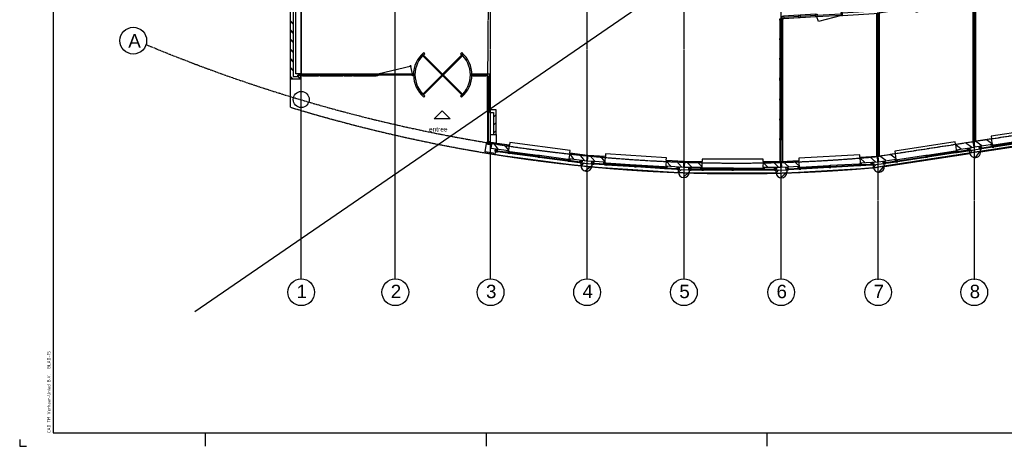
# Model space of a CAD drawing. Extents: x -132501 to 411300, y -42818 to 427495.
# Tile 213 of 256: x 116117 to 152936, y 144181 to 160128. Entities that reach past the tile are written whole.
import ezdxf

# ---------------------------------------------------------------- set-up
doc = ezdxf.new("R2010")
doc.units = 0
doc.header["$LTSCALE"] = 50
doc.linetypes.add('CENTER', pattern=[2, 1.25, -0.25, 0.25, -0.25])
doc.linetypes.add('DASHED', pattern=[0.75, 0.5, -0.25])
doc.layers.get('0').update_dxf_attribs({"linetype": 'CONTINUOUS'})
for name, color, linetype in [('BOUW', 1, 'CONTINUOUS'), ('KADER', 7, 'CONTINUOUS'), ('STRAMIEN', 2, 'CENTER'), ('WL524---', 90, 'CONTINUOUS')]:
    doc.layers.add(name, color=color, linetype=linetype)
doc.styles.add('ISO25', font='ISO', dxfattribs={"width": 0.9, "height": 125})
doc.styles.get("Standard").update_dxf_attribs({"font": 'ARIAL.TTF'})

# ---------------------------------------------------------------- blocks, each defined once
blk = doc.blocks.new('KADERA0')
at = {"layer": 'KADER', "color": 4}
for p, q in [((25, 831), (25, 10)), ((25, 10), (1179, 10))]:
    blk.add_line(p, q, dxfattribs=at)
at = {"layer": 'KADER', "color": 1}
for p, q in [((139, 0), (139, 10)), ((349, 0), (349, 10)), ((559, 0), (559, 10)), ((0, 5), (0, 0)), ((0, 0), (5, 0))]:
    blk.add_line(p, q, dxfattribs=at)
blk = doc.blocks.new('78', base_point=(28250, 32000))
at = {"layer": 'BOUW', "linetype": 'Continuous'}
for p, q in [((28250, 32100), (28300, 32100)), ((28250, 32000), (28250, 32100)), ((28300, 32100), (28300, 32000)), ((28300, 32100), (28986, 32100)), ((28300, 32050), (28986, 32050)), ((28986, 32100), (29036, 32100)), ((28986, 32000), (28986, 32100)), ((29036, 32100), (29036, 32000)), ((29036, 32100), (29723, 32100)), ((29036, 32050), (29723, 32050)), ((29723, 32100), (29773, 32100)), ((29723, 32000), (29723, 32100)), ((29773, 32100), (29773, 32000)), ((29773, 32100), (30460, 32100)), ((29773, 32050), (30460, 32050)), ((30460, 32100), (30510, 32100)), ((30460, 32000), (30460, 32100)), ((30510, 32100), (30510, 32000)), ((28300, 32000), (28250, 32000)), ((29036, 32000), (28986, 32000)), ((29036, 32000), (29723, 32000)), ((29773, 32000), (29723, 32000)), ((29773, 32000), (30460, 32000)), ((30510, 32000), (30460, 32000))]:
    blk.add_line(p, q, dxfattribs=at)
blk.add_lwpolyline([(28300, 32000), (28986, 32000)], dxfattribs=at)
blk = doc.blocks.new('77', base_point=(28250, 32000))
at = {"layer": 'BOUW', "linetype": 'Continuous'}
for p, q in [((28250, 32100), (28250, 32090)), ((28290, 32100), (28250, 32100)), ((28250, 32090), (28250, 32000)), ((28290, 32100), (29160, 32280)), ((28290, 32055), (28290, 32100)), ((28290, 32100), (29210, 32100)), ((28305, 32055), (28290, 32055)), ((28305, 32000), (28305, 32055)), ((28305, 32055), (29195, 32055)), ((29160, 32280), (29210, 32100)), ((29195, 32055), (29210, 32055)), ((29195, 32000), (29195, 32055)), ((29210, 32100), (29250, 32100)), ((29210, 32055), (29210, 32100)), ((29250, 32100), (29250, 32090)), ((29250, 32100), (29836, 32100)), ((29250, 32090), (29250, 32000)), ((29250, 32050), (29836, 32050)), ((29836, 32100), (29886, 32100)), ((29836, 32000), (29836, 32100)), ((29886, 32100), (29886, 32000)), ((29886, 32100), (30452, 32100)), ((29886, 32050), (30452, 32050)), ((30452, 32100), (30502, 32100)), ((30452, 32000), (30452, 32100)), ((30502, 32100), (30502, 32000)), ((28250, 32000), (28305, 32000)), ((29250, 32000), (29195, 32000)), ((29250, 32000), (29836, 32000)), ((29886, 32000), (29836, 32000)), ((29886, 32000), (30452, 32000)), ((30502, 32000), (30452, 32000))]:
    blk.add_line(p, q, dxfattribs=at)
blk = doc.blocks.new('73', base_point=(28250, 32000))
at = {"layer": 'BOUW', "color": 1, "linetype": 'Continuous'}
for p, q in [((28250, 32050), (28300, 32050)), ((28250, 31950), (28250, 32050)), ((28300, 32050), (28300, 31950)), ((28300, 32050), (28860, 32050)), ((28900, 32050), (29770, 32230)), ((28900, 32050), (29820, 32050)), ((29770, 32230), (29820, 32050)), ((29820, 32050), (29860, 32050)), ((29820, 32005), (29820, 32050)), ((29860, 32050), (29860, 32040)), ((29860, 32050), (30755, 32050)), ((29860, 32040), (29860, 31950)), ((30805, 32050), (31434, 32050)), ((31434, 32050), (31484, 32050)), ((31434, 31950), (31434, 32050)), ((31484, 32050), (31484, 31950)), ((28300, 31950), (28250, 31950)), ((28300, 32000), (28860, 32000)), ((28300, 31950), (28860, 31950)), ((28915, 32005), (29805, 32005)), ((29805, 32005), (29820, 32005)), ((29805, 31950), (29805, 32005)), ((29860, 31950), (29805, 31950)), ((29860, 32000), (30755, 32000)), ((29860, 31950), (30755, 31950)), ((30805, 32000), (31434, 32000)), ((30805, 31950), (31434, 31950)), ((31484, 31950), (31434, 31950))]:
    blk.add_line(p, q, dxfattribs=at)
for points in [[(28860, 32040), (28860, 31950), (28915, 31950), (28915, 32005), (28900, 32005), (28900, 32050), (28860, 32050), (28860, 32040)], [(30755, 31950), (30755, 32050), (30805, 32050), (30805, 31950), (30755, 31950)]]:
    blk.add_lwpolyline(points, dxfattribs=at)
blk = doc.blocks.new('74', base_point=(28250, 32000))
at = {"layer": 'BOUW', "linetype": 'Continuous'}
for p, q in [((28250, 32050), (28300, 32050)), ((28250, 31950), (28250, 32050)), ((28300, 32050), (28300, 31950)), ((28300, 32050), (28860, 32050)), ((28860, 32050), (28910, 32050)), ((28860, 31950), (28860, 32050)), ((28910, 32050), (29805, 32049.9)), ((28910, 32050), (28910, 31950)), ((29810, 32049.9), (29860, 32049.9)), ((29810, 31949.9), (29810, 32049.9)), ((29860, 32049.9), (30755, 32049.9)), ((29860, 32049.9), (29860, 31949.9)), ((30755, 32049.9), (30805, 32049.9)), ((30755, 31949.9), (30755, 32049.9)), ((30805, 32049.9), (31434, 32049.9)), ((30805, 32049.9), (30805, 31949.9)), ((31434, 32049.9), (31484, 32049.9)), ((31434, 31949.9), (31434, 32049.9)), ((31484, 32049.9), (31484, 31949.9)), ((28300, 31950), (28250, 31950)), ((28300, 32000), (28860, 32000)), ((28300, 31950), (28860, 31950)), ((28910, 31950), (28860, 31950)), ((28910, 31950), (29805, 31949.9)), ((28910.2, 32000.9), (29805.2, 32000.8)), ((29860, 31949.9), (29810, 31949.9)), ((29860, 31999.9), (30755, 31999.9)), ((29860, 31949.9), (30755, 31949.9)), ((30805, 31949.9), (30755, 31949.9)), ((30805, 31999.9), (31434, 31999.9)), ((30805, 31949.9), (31434, 31949.9)), ((31484, 31949.9), (31434, 31949.9))]:
    blk.add_line(p, q, dxfattribs=at)
blk = doc.blocks.new('TREES')
at = {"layer": 'BOUW', "linetype": 'Continuous'}
for points in [[(35648, 18779), (35640.7, 23976.4)], [(35748, 18779), (35741.7, 23991.4)], [(24892, 23234), (24893, 20609), (28426, 20609), (28426, 23228)], [(28526, 23228), (28527, 18023)], [(24891, 18030), (24893, 20509), (28426, 20509), (28427, 18025)], [(35883, 18663), (36476.1, 18753.8), (36491.1, 18654.9), (35898, 18564.1)], [(24650, 17785), (22973, 17880), (22978, 17980), (24650, 17885)], [(34377.1, 16630.9), (36476.4, 16952.1)], [(34392, 16532), (36491.5, 16853.3)], [(35648.7, 11380.4), (35648.7, 16722.4)], [(35748.7, 11395.4), (35748.7, 16738.4)], [(30763, 16209), (32151, 16289)], [(30768.7, 16108.4), (32156, 16189)], [(32056.7, 10831.4), (32056, 16184)], [(32155.7, 10842.4), (32156, 16189)], [(28426, 11459), (28425.7, 10627.4)], [(28526, 11459), (28525.7, 10632.4)]]:
    blk.add_lwpolyline(points, dxfattribs=at)
at = {"layer": 'BOUW', "yscale": -1}
for name, p, rotation in [('73', (35499, 18556), 188.727), ('74', (31906.7, 18022.4), 183.429)]:
    blk.add_blockref(name, p, dxfattribs=dict(at, rotation=rotation))
at = {"layer": 'BOUW'}
for name, p, rotation in [('73', (25044, 17836), 359.777), ('77', (34380.6, 16630.8), 188.691), ('77', (30763, 16209), 183.326), ('78', (28426, 15979), 270), ('78', (28426, 13719), 270)]:
    blk.add_blockref(name, p, dxfattribs=dict(at, rotation=rotation))
blk = doc.blocks.new('10', base_point=(6000, 4000))
at = {"layer": 'BOUW', "linetype": 'Continuous'}
for p, q in [((6677.5, 4300), (8957.5, 4300)), ((6677.5, 4210), (6677.5, 4300)), ((8952.5, 4000), (8957.5, 4200)), ((8957.5, 4300), (8957.5, 4210)), ((8957.5, 4200), (9620, 4200)), ((9620, 4200), (9625, 4000)), ((6200, 3775), (9435, 3775)), ((6267, 3888), (6664.5, 3888)), ((6724.5, 3888), (7787.5, 3888)), ((9625, 4000), (8952.5, 4000)), ((8970.5, 3888), (9368.5, 3888))]:
    blk.add_line(p, q, dxfattribs=at)
for points in [[(6010, 4000), (6015, 4200), (6677.5, 4200), (6682.5, 4000), (6010, 4000)], [(6098, 4000), (6298, 4200)], [(6498, 4000), (6678, 4181)], [(8952, 4004), (9148, 4200)], [(9348, 4000), (9548, 4200)], [(6225, 4000), (6225, 3900), (6165, 3900), (6165, 4000)], [(6207, 3888), (6267, 3888), (6267, 3898), (6247, 3898), (6247, 3958), (6227, 3958), (6227, 3898), (6207, 3898), (6207, 3888)], [(6247, 3918), (6267, 3918), (6267, 3958), (6247, 3958)], [(6267, 3918), (6664.5, 3918)], [(6267, 3898), (6664.5, 3898)], [(6682.5, 4000), (6682.5, 3920), (6622.5, 3920), (6622.5, 4000)], [(6664.5, 3888), (6724.5, 3888), (6724.5, 3898), (6704.5, 3898), (6704.5, 3958), (6684.5, 3958), (6684.5, 3898), (6664.5, 3898), (6664.5, 3888)], [(6704.5, 3918), (6724.5, 3918), (6724.5, 3958), (6704.5, 3958)], [(6724.5, 3958), (7787.5, 3958)], [(6724.5, 3918), (7787.5, 3918)], [(7807.5, 3918), (7787.5, 3918), (7787.5, 3958), (7807.5, 3958)], [(7847.5, 3888), (7787.5, 3888), (7787.5, 3898), (7807.5, 3898), (7807.5, 3958), (7827.5, 3958), (7827.5, 3898), (7847.5, 3898), (7847.5, 3888)], [(7827.5, 3958), (7847.5, 3958), (7847.5, 3918), (7827.5, 3918)], [(7847.5, 3958), (8910.5, 3958)], [(7847.5, 3918), (8910.5, 3918)], [(7847.5, 3888), (8910.5, 3888)], [(8930.5, 3918), (8910.5, 3918), (8910.5, 3958), (8930.5, 3958)], [(8970.5, 3888), (8910.5, 3888), (8910.5, 3898), (8930.5, 3898), (8930.5, 3958), (8950.5, 3958), (8950.5, 3898), (8970.5, 3898), (8970.5, 3888)], [(8950.5, 3918), (9368.5, 3918)], [(9012.5, 4000), (9012.5, 3920), (8952.5, 3920), (8952.5, 4000)], [(8970.5, 3898), (9368.5, 3898)], [(9388.5, 3918), (9368.5, 3918), (9368.5, 3958), (9388.5, 3958)], [(9428.5, 3888), (9368.5, 3888), (9368.5, 3898), (9388.5, 3898), (9388.5, 3958), (9408.5, 3958), (9408.5, 3898), (9428.5, 3898), (9428.5, 3888)], [(9470.5, 4000), (9470.5, 3900), (9410.5, 3900), (9410.5, 4000)]]:
    blk.add_lwpolyline(points, dxfattribs=at)
blk = doc.blocks.new('2', base_point=(6000, 4000))
at = {"layer": 'BOUW', "linetype": 'Continuous'}
for p, q in [((6000, 4075), (6223, 4298)), ((6293, 4000), (6400, 4107))]:
    blk.add_line(p, q, dxfattribs=at)
at = {"layer": 'BOUW', "color": 2, "linetype": 'Continuous'}
for p, q in [((6000, 4000), (6000, 4100)), ((6400, 4100), (6400, 4000)), ((6400, 4000), (6000, 4000))]:
    blk.add_line(p, q, dxfattribs=at)
blk.add_arc((6200, 4100), 200, 0, 180, dxfattribs=at)
blk = doc.blocks.new('3', base_point=(6000, 4000))
at = {"layer": 'BOUW', "linetype": 'Continuous'}
for p, q in [((6040, 3980), (6060, 3980)), ((6060, 3940), (6040, 3940)), ((6060, 3980), (6060, 3940))]:
    blk.add_line(p, q, dxfattribs=at)
for points in [[(6000, 4010), (6060, 4010), (6060, 4000), (6040, 4000), (6040, 3940), (6020, 3940), (6020, 4000), (6000, 4000), (6000, 4010)], [(6020, 3940), (6000, 3940), (6000, 3980), (6020, 3980)]]:
    blk.add_lwpolyline(points, dxfattribs=at)

msp = doc.modelspace()

# ---------------------------------------------------------------- linework, layer by layer
at = {"layer": 'BOUW', "linetype": 'Continuous'}
for points in [[(126621.0336, 158059.0577), (126621.0336, 157903.0577), (126246.0336, 157903.0577), (126246.0336, 170027.0577)], [(126346.0336, 170051.0577), (126346.0336, 158003.0577), (126521.0336, 158003.0577), (126521.0336, 158059.0577), (126621.0336, 158059.0577)], [(126643.0336, 169740.0577), (126646.0336, 158102.5577), (126446.0336, 158102.5577), (126442.0336, 169946.0577), (126642.0336, 169946.0577), (126642.0336, 169906.0577)], [(126246.0336, 160087.0577), (126346.0336, 159987.0577)], [(126246.0336, 160057.0577), (126346.0336, 159957.0577)], [(126246.0336, 159747.0577), (126346.0336, 159647.0577)], [(126246.0336, 159717.0577), (126346.0336, 159617.0577)], [(126246.0336, 159402.0577), (126346.0336, 159302.0577)], [(126246.0336, 159372.0577), (126346.0336, 159272.0577)], [(126246.0336, 159027.0577), (126346.0336, 158927.0577)], [(126246.0336, 158997.0577), (126346.0336, 158897.0577)], [(131265.7336, 158856.5577), (131225.7336, 158896.5577)], [(132605.3336, 158856.5577), (132645.3336, 158896.5577)], [(126246.0336, 158675.0577), (126346.0336, 158575.0577)], [(126246.0336, 158645.0577), (126346.0336, 158545.0577)], [(126246.0336, 158345.0577), (126346.0336, 158245.0577)], [(129510.0336, 158101.0577), (130774.7336, 158406.4577)], [(130803.0336, 158101.0577), (130731.7336, 158425.4577)], [(126246.0336, 158315.0577), (126346.0336, 158215.0577)], [(126246.0336, 158005.0577), (126346.0336, 157905.0577)], [(126246.0336, 157975.0577), (126318.0336, 157903.0577)], [(126516.0336, 158003.0577), (126616.0336, 157903.0577)], [(126521.7336, 158028.4577), (126620.0336, 157929.0577)], [(126646.0336, 158062.5577), (126546.0336, 158062.5577), (126546.0336, 158102.5577), (126646.0336, 158102.5577), (126646.0336, 158062.5577)], [(126688.0336, 158031.0577), (126628.0336, 158031.0577), (126628.0336, 158041.0577), (126648.0336, 158041.0577), (126648.0336, 158101.0577), (126668.0336, 158101.0577), (126668.0336, 158041.0577), (126688.0336, 158041.0577), (126688.0336, 158031.0577)], [(126668.0336, 158101.0577), (126688.0336, 158101.0577), (126688.0336, 158061.0577), (126668.0336, 158061.0577)], [(126688.0336, 158101.0577), (127289.0336, 158101.0577)], [(126688.0336, 158061.0577), (127289.0336, 158061.0577)], [(126688.0336, 158031.0577), (127289.0336, 158031.0577)], [(127309.0336, 158061.0577), (127289.0336, 158061.0577), (127289.0336, 158101.0577), (127309.0336, 158101.0577)], [(127349.0336, 158031.0577), (127289.0336, 158031.0577), (127289.0336, 158041.0577), (127309.0336, 158041.0577), (127309.0336, 158101.0577), (127329.0336, 158101.0577), (127329.0336, 158041.0577), (127349.0336, 158041.0577), (127349.0336, 158031.0577)], [(127329.0336, 158101.0577), (127349.0336, 158101.0577), (127349.0336, 158061.0577), (127329.0336, 158061.0577)], [(127349.0336, 158101.0577), (128195.0336, 158101.0577)], [(127349.0336, 158061.0577), (128195.0336, 158061.0577)], [(127349.0336, 158031.0577), (128195.0336, 158031.0577)], [(128215.0336, 158061.0577), (128195.0336, 158061.0577), (128195.0336, 158101.0577), (128215.0336, 158101.0577)], [(128255.0336, 158031.0577), (128195.0336, 158031.0577), (128195.0336, 158041.0577), (128215.0336, 158041.0577), (128215.0336, 158101.0577), (128235.0336, 158101.0577), (128235.0336, 158041.0577), (128255.0336, 158041.0577), (128255.0336, 158031.0577)], [(128235.0336, 158101.0577), (128255.0336, 158101.0577), (128255.0336, 158061.0577), (128235.0336, 158061.0577)], [(128255.0336, 158101.0577), (128550.0336, 158101.0577)], [(128255.0336, 158061.0577), (128550.0336, 158061.0577)], [(128255.0336, 158031.0577), (128550.0336, 158031.0577)], [(128610.0336, 158031.0577), (128550.0336, 158031.0577), (128550.0336, 158041.0577), (128570.0336, 158041.0577), (128570.0336, 158101.0577), (128590.0336, 158101.0577), (128590.0336, 158041.0577), (128610.0336, 158041.0577), (128610.0336, 158031.0577)], [(128570.0336, 158061.0577), (128550.0336, 158061.0577), (128550.0336, 158101.0577), (128570.0336, 158101.0577)], [(128590.0336, 158101.0577), (128610.0336, 158101.0577), (128610.0336, 158061.0577), (128590.0336, 158061.0577)], [(128605.0336, 158061.0577), (129450.0336, 158061.0577)], [(128605.0336, 158031.0577), (129450.0336, 158031.0577)], [(128607.0336, 158101.0577), (129450.0336, 158101.0577)], [(129510.0336, 158031.0577), (129450.0336, 158031.0577), (129450.0336, 158041.0577), (129470.0336, 158041.0577), (129470.0336, 158101.0577), (129510.0336, 158101.0577), (129510.0336, 158041.0577), (129510.0336, 158031.0577)], [(129470.0336, 158061.0577), (129450.0336, 158061.0577), (129450.0336, 158101.0577), (129470.0336, 158101.0577)], [(129510.0336, 158101.0577), (130803.0336, 158101.0577)], [(129510.0336, 158061.0577), (130803.0336, 158061.0577)], [(130162.0336, 157921.0577), (130162.0336, 158321.0577)], [(130843.0336, 158031.0577), (130803.0336, 158031.0577), (130803.0336, 158101.0577), (130843.0336, 158101.0577), (130843.0336, 158031.0577)], [(133068.0336, 158031.0577), (133028.0336, 158031.0577), (133028.0336, 158101.0577), (133048.0336, 158101.0577), (133048.0336, 158041.0577), (133068.0336, 158041.0577), (133068.0336, 158031.0577)], [(133048.0336, 158101.0577), (133068.0336, 158101.0577), (133068.0336, 158061.0577), (133048.0336, 158061.0577)], [(133068.0336, 158101.0577), (133553.0336, 158101.0577)], [(133068.0336, 158061.0577), (133553.0336, 158061.0577)], [(133068.0336, 158031.0577), (133553.0336, 158031.0577)], [(133613.0336, 158031.0577), (133553.0336, 158031.0577), (133553.0336, 158041.0577), (133573.0336, 158041.0577), (133573.0336, 158101.0577), (133593.0336, 158101.0577), (133593.0336, 158041.0577), (133613.0336, 158041.0577), (133613.0336, 158031.0577)], [(133573.0336, 158061.0577), (133553.0336, 158061.0577), (133553.0336, 158101.0577), (133573.0336, 158101.0577)], [(133593.0336, 158101.0577), (133685.0336, 158101.0577), (133685.0336, 158009.0577)], [(133613.0336, 158041.0577), (133625.0336, 158041.0577), (133625.0336, 158029.0577)], [(133615.0336, 157969.0577), (133615.0336, 158029.0577), (133625.0336, 158029.0577), (133625.0336, 158009.0577), (133685.0336, 158009.0577), (133685.0336, 157989.0577), (133625.0336, 157989.0577), (133625.0336, 157969.0577), (133615.0336, 157969.0577)], [(133615.0336, 156799.0577), (133615.0336, 157969.0577)], [(133685.0336, 157989.0577), (133685.0336, 157969.0577), (133645.0336, 157969.0577), (133645.0336, 157989.0577)], [(133645.0336, 156799.0577), (133645.0336, 157969.0577)], [(133685.0336, 156799.0577), (133685.0336, 157969.0577)], [(131270.7336, 157271.3577), (131230.7336, 157231.3577)], [(132600.2336, 157271.3577), (132640.2336, 157231.3577)], [(131916.0336, 156722.0577), (132216.0336, 156422.0577), (131616.0336, 156422.0577), (131916.0336, 156722.0577)], [(133626.0336, 155570.0577), (133625.0336, 156739.0577)], [(133646.0336, 155570.0577), (133645.0336, 156739.0577)], [(133928.7336, 155834.4577), (133928.7336, 156759.4577), (133684.7336, 156759.4577), (133684.7336, 156659.4577), (133828.7336, 156659.4577), (133828.7336, 155834.4577)], [(133828.7336, 156485.4577), (133928.7336, 156585.4577)], [(133828.7336, 156185.4577), (133928.7336, 156285.4577)], [(133728.7336, 155534.4577), (133728.7336, 155834.4577), (133928.7336, 155834.4577), (133928.7336, 155507.4577), (133729.7336, 155533.4577)], [(133828.7336, 155885.4577), (133928.7336, 155985.4577)], [(133937.7336, 155202.4577), (133907.7336, 155206.4577), (133894.7336, 155128.4577), (133519.7336, 155190.4577), (133573.1336, 155506.0577), (133627.7336, 155497.4577), (133628.0336, 155528.0577)], [(133616.0336, 155510.0577), (133616.0336, 155570.0577), (133626.0336, 155570.0577), (133626.0336, 155550.0577), (133686.0336, 155550.0577), (133686.0336, 155530.0577), (133626.0336, 155530.0577), (133626.0336, 155510.0577), (133616.0336, 155510.0577)], [(133628.0336, 155528.0577), (133769.7336, 155528.0577), (133760.7336, 155468.4577), (133627.7336, 155468.4577), (133628.0336, 155528.0577)], [(133646.0336, 155550.0577), (133646.0336, 155570.0577), (133686.0336, 155570.0577), (133686.0336, 155550.0577)]]:
    msp.add_lwpolyline(points, dxfattribs=at)
at = {"layer": 'BOUW', "linetype": 'DASHED'}
for points in [[(126645.0336, 162494.0577, 0.031), (133635.5336, 160888.7577), (133608.0336, 157484.0577)], [(162437.7336, 156794.4577), (148232.7336, 154616.4577, -0.097), (126241.4336, 156854.9577)]]:
    msp.add_lwpolyline(points, format="xyb", dxfattribs=at)
at = {"layer": 'BOUW', "linetype": 'Continuous'}
for points in [[(132646.9336, 157318.0577), (131188.2336, 158776.7577), (131216.5336, 158805.0577), (132675.2336, 157346.3577)], [(131192.4336, 157349.6577), (132651.2336, 158808.3577), (132679.4336, 158780.0577), (131220.7336, 157321.3577)]]:
    msp.add_lwpolyline(points, close=True, dxfattribs=at)
at = {"layer": 'BOUW', "linetype": 'DASHED'}
msp.add_lwpolyline([(126242.8336, 156861.9577), (126246.0336, 157903.0577)], dxfattribs=at)
at = {"layer": 'BOUW', "linetype": 'Continuous'}
msp.add_circle((126645.7336, 157144.4577), 300, dxfattribs=at)
at = {"layer": 'BOUW', "linetype": 'DASHED'}
msp.add_arc((131935.5336, 158066.0577), 1024.5, 180, 180, dxfattribs=at)
at = {"layer": 'BOUW', "linetype": 'Continuous'}
for radius, start, end in [(1092.5, 130.513, 229.827), (1036.1, 130.268, 230.09), (1036.1, 309.91, 49.727), (1092.5, 310.173, 49.482)]:
    msp.add_arc((131935.5336, 158066.0577), radius, start, end, dxfattribs=at)
at = {"layer": 'STRAMIEN'}
for points in [[(126645.7336, 150441.4577), (126645.7336, 180218.4577)], [(130162.7336, 150441.4577), (130162.7336, 180218.4577)], [(133728.7336, 150432.4577), (133728.7336, 180209.4577)], [(137331.7336, 150432.4577), (137331.7336, 180209.4577)], [(140959.7336, 150432.4577), (140959.7336, 180209.4577)], [(144593.7336, 150432.4577), (144593.7336, 180209.4577)], [(148222.7336, 150400.4577), (148222.7336, 180209.4577)], [(151815.7336, 150400.4577), (151815.7336, 180209.4577)]]:
    msp.add_lwpolyline(points, dxfattribs=at)
msp.add_lwpolyline([(162869.2293, 157266.7016), (148232.7336, 155016.4577, -0.123), (120848.8336, 159197.9577)], format="xyb", dxfattribs=at)
at = {"layer": 'STRAMIEN', "color": 2, "linetype": 'Continuous'}
for centre in [(120364.0336, 159344.0577), (126645.0336, 149938.0577), (130164.0336, 149938.0577), (133727.0336, 149938.0577), (137334.0336, 149938.0577), (140955.0336, 149938.0577), (144590.0336, 149938.0577), (148221.0336, 149938.0577), (151812.0336, 149938.0577)]:
    msp.add_circle(centre, 500, dxfattribs=at)
at = {"layer": 'WL524---'}
msp.add_line((169705.2729, 181504.3801), (122666.5634, 149201.9492), dxfattribs=at)

# ---------------------------------------------------------------- block references
at = {"linetype": 'Continuous'}
msp.add_blockref('TREES', (116117.0336, 144181.0577), dxfattribs=at)
at = {"layer": 'BOUW'}
for name, p, rotation in [('3', (133625.0336, 156739.0577), 90), ('2', (152027.7336, 155298.4577), 187.8480000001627), ('2', (137516.7336, 154739.4577), 173.9530000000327), ('2', (148436.7336, 154747.4577), 186.3250000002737), ('2', (141156.7336, 154518.4577), 178.2819999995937), ('2', (144799.7336, 154519.4577), 181.5829999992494)]:
    msp.add_blockref(name, p, dxfattribs=dict(at, rotation=rotation))
at = {"layer": 'BOUW', "yscale": -1}
for p, rotation in [((155408.8336, 155921.5577), 188.7499999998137), ((137333.1336, 154851.9577), 172.4239999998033), ((151816.1336, 155368.5577), 188.7339999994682), ((140960.7336, 154620.4577), 176.3490000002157), ((148222.7336, 154816.4577), 183.2640000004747), ((144593.6336, 154609.5577), 179.8270000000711)]:
    msp.add_blockref('10', p, dxfattribs=dict(at, rotation=rotation))
at = {"layer": 'KADER', "color": 2, "linetype": 'Continuous', "xscale": 50, "yscale": 50, "zscale": 50}
msp.add_blockref('KADERA0', (116117.0336, 144181.0577), dxfattribs=at)

# ---------------------------------------------------------------- texts
at = {"layer": 'BOUW'}
msp.add_text('entree', height=175, dxfattribs=at).set_placement((131423.0336, 155948.0577))
at = {"layer": 'KADER', "color": 2, "linetype": 'Continuous', "style": 'ISO25', "width": 0.9}
for s, p in [('BLAD-15', (117267.0336, 147081.0577)), ('CAD TM Verhaar-Uniad B.V.', (117267.0336, 144681.0577))]:
    msp.add_text(s, height=125, rotation=90, dxfattribs=at).set_placement(p)
at = {"layer": 'STRAMIEN', "color": 3}
for s, p in [('A', (120179.0336, 159088.0577)), ('2', (129993.0336, 149719.0577)), ('3', (133556.0336, 149719.0577)), ('6', (144419.0336, 149719.0577)), ('8', (151641.0336, 149719.0577)), ('1', (126474.0336, 149719.0577)), ('4', (137163.0336, 149719.0577)), ('5', (140784.0336, 149719.0577)), ('7', (148050.0336, 149719.0577))]:
    msp.add_text(s, height=500, dxfattribs=at).set_placement(p)

doc.saveas('drawing.dxf')
